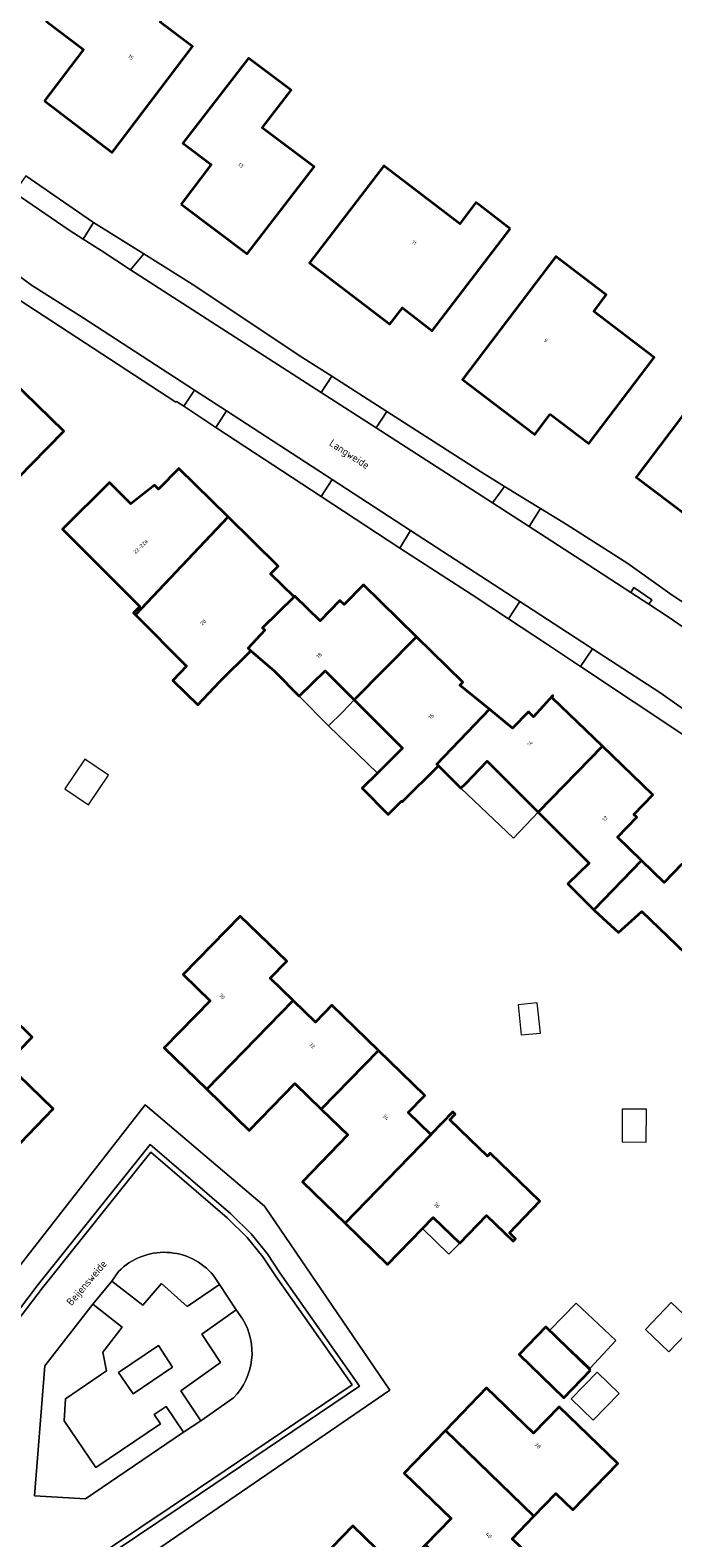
# Model space of a CAD drawing. Header units: metres. Extents: x 183400 to 185591, y 327112 to 329102.
# Tile 102 of 107: x 184886 to 184946, y 328699 to 328840. Entities that reach past the tile are written whole.
import ezdxf

# ---------------------------------------------------------------- set-up
doc = ezdxf.new("R2010")
doc.units = ezdxf.units.M
for name, color, linetype, lineweight in [('B-WE-GR-GRAS-GV', 60, 'Continuous', 13), ('B-WE-OG-BEBOUWING-GV', 7, 'Continuous', 35), ('B-WE-OG-BEBOUWING_HUISNUMMER-T18', 10, 'Continuous', 18), ('B-WE-OG-BEBOUWING_LUIFEL-GV', 7, 'Continuous', 18), ('B-WE-OG-BEBOUWING_OVERIG-GV', 7, 'Continuous', 18), ('B-WE-OG-BEBOUWING_STRAATNAAM-T35', 50, 'Continuous', 35), ('B-WE-OG-TERREIN_ERF-GV', 7, 'Continuous', 18), ('B-WE-VH-GOOT-G', 170, 'Continuous', 18), ('B-WE-VH-VERHARDING_ASFALT-GV', 252, 'Continuous', 18), ('B-WE-VH-VERHARDING_BETONSTRAATSTEEN-GV', 252, 'Continuous', 18), ('B-WE-VH-VERHARDING_TEGEL-GV', 252, 'Continuous', 18)]:
    doc.layers.add(name, color=color, linetype=linetype, lineweight=lineweight)
doc.styles.add('NLCS-ISO-M200-T25', font='NLCS-ISO.ttf')

msp = doc.modelspace()

# ---------------------------------------------------------------- linework, layer by layer
at = {"layer": 'B-WE-GR-GRAS-GV', "flags": 128}
for points in [[(184894.698, 328724.107), (184894.049, 328723.202), (184896.966, 328720.95), (184898.693, 328722.999), (184901.098, 328720.852), (184904.115, 328722.909), (184903.548, 328723.746, 0.4459933)], [(184906.271, 328719.688), (184905.663, 328720.541), (184902.457, 328718.255), (184904.215, 328715.614), (184900.504, 328712.962), (184902.364, 328710.147), (184905.423, 328712.292, 0.3442414)]]:
    msp.add_lwpolyline(points, format="xyb", close=True, dxfattribs=at)
for points in [[(184898.62, 328709.885), (184892.565, 328705.801), (184889.611, 328710.162), (184889.743, 328712.196), (184893.575, 328714.84), (184893.227, 328716.576), (184895.034, 328718.916), (184892.298, 328721.066), (184887.805, 328715.283), (184886.855, 328703.127), (184891.598, 328702.868), (184900.761, 328709.105), (184899.152, 328711.494), (184898.033, 328710.739), (184898.62, 328709.885)], [(184898.418, 328717.188), (184894.684, 328714.657), (184896.052, 328712.689), (184899.717, 328715.165), (184898.418, 328717.188)]]:
    msp.add_lwpolyline(points, close=True, dxfattribs=at)
at = {"layer": 'B-WE-OG-BEBOUWING-GV', "flags": 128}
for points in [[(184887.761, 328833.535), (184894.104, 328828.713), (184901.612, 328838.615), (184898.59, 328840.91), (184900.3, 328843.16), (184893.519, 328848.296), (184887.961, 328840.963), (184891.411, 328838.346), (184887.761, 328833.535)], [(184900.55, 328823.884), (184906.712, 328819.257), (184912.961, 328827.382), (184908.116, 328831.02), (184910.821, 328834.537), (184906.823, 328837.539), (184900.703, 328829.582), (184903.342, 328827.601), (184900.55, 328823.884)], [(184931.284, 328821.59), (184928.366, 328823.818), (184928.073, 328824.042), (184926.559, 328822.061), (184919.474, 328827.477), (184912.531, 328818.395), (184920.041, 328812.654), (184921.209, 328814.182), (184923.993, 328812.053), (184931.284, 328821.59)], [(184935.016, 328804.251), (184938.605, 328801.516), (184944.721, 328809.554), (184939.07, 328813.853), (184940.251, 328815.405), (184935.539, 328818.99), (184933.659, 328816.522), (184926.812, 328807.509), (184933.576, 328802.361), (184935.016, 328804.251)], [(184956.705, 328810.771), (184953.75, 328806.87), (184950.733, 328808.554), (184943.03, 328798.379), (184951.029, 328792.331), (184958.744, 328802.599), (184958.266, 328802.958), (184961.435, 328807.198), (184956.705, 328810.771)], [(184880.205, 328793.875), (184883.889, 328797.82), (184884.383, 328797.339), (184886.568, 328799.576), (184889.585, 328802.673), (184884.648, 328807.478), (184879.584, 328802.276), (184875.199, 328806.549), (184871.286, 328802.522), (184880.205, 328793.875)], [(184896.269, 328785.483), (184904.923, 328794.649), (184900.317, 328799.18), (184898.42, 328797.25), (184898.06, 328797.61), (184895.85, 328795.86), (184893.85, 328797.87), (184889.47, 328793.51), (184896.677, 328786.273), (184896.077, 328785.676), (184896.269, 328785.483)], [(184904.923, 328794.649), (184896.269, 328785.483), (184901.03, 328780.702), (184899.746, 328779.358), (184902.086, 328777.086), (184904.16, 328779.26), (184907.04, 328782.13), (184906.788, 328782.376), (184908.343, 328784.063), (184908.14, 328784.28), (184911.092, 328787.187), (184908.889, 328789.344), (184909.591, 328790.057), (184904.923, 328794.649)], [(184922.535, 328783.454), (184917.577, 328788.311), (184915.752, 328786.449), (184915.37, 328786.83), (184913.51, 328784.93), (184911.15, 328787.24), (184911.092, 328787.187), (184908.14, 328784.28), (184908.343, 328784.063), (184906.788, 328782.376), (184907.04, 328782.13), (184909.26, 328780.24), (184911.565, 328777.903), (184913.98, 328780.274), (184916.701, 328777.548), (184922.535, 328783.454)], [(184922.535, 328783.454), (184916.701, 328777.548), (184921.21, 328773.03), (184918.869, 328770.702), (184917.44, 328769.28), (184919.87, 328766.84), (184921.123, 328768.09), (184921.193, 328768.02), (184924.57, 328771.389), (184924.416, 328771.543), (184929.334, 328776.665), (184926.578, 328778.921), (184926.864, 328779.214), (184922.535, 328783.454)], [(184929.334, 328776.665), (184924.416, 328771.543), (184924.57, 328771.389), (184926.677, 328769.278), (184927.13, 328769.73), (184929.12, 328771.83), (184933.895, 328767.035), (184939.886, 328773.218), (184935.216, 328777.722), (184935.261, 328777.947), (184933.45, 328775.95), (184932.98, 328776.42), (184931.49, 328774.9), (184929.334, 328776.665)], [(184943.528, 328762.539), (184941.29, 328764.7), (184943.1, 328766.57), (184942.819, 328766.843), (184944.586, 328768.685), (184939.886, 328773.218), (184933.895, 328767.035), (184938.64, 328762.27), (184936.66, 328760.36), (184939.086, 328757.924), (184943.528, 328762.539)], [(184943.528, 328762.539), (184939.086, 328757.924), (184939.14, 328757.87), (184941.4, 328755.79), (184943.58, 328757.76), (184948.433, 328753.076), (184954.402, 328759.216), (184949.591, 328763.859), (184947.648, 328761.843), (184947.294, 328762.196), (184945.65, 328760.489), (184943.528, 328762.539)], [(184902.928, 328741.163), (184910.987, 328749.449), (184908.85, 328751.528), (184910.396, 328753.119), (184906.059, 328757.339), (184900.738, 328751.862), (184903.24, 328749.42), (184898.95, 328745.021), (184902.928, 328741.163)], [(184884.74, 328735.336), (184888.589, 328739.307), (184884.22, 328743.565), (184886.622, 328746.03), (184881.172, 328751.341), (184876.962, 328747.018), (184878.549, 328745.471), (184876.496, 328743.362), (184884.74, 328735.336)], [(184910.987, 328749.449), (184902.928, 328741.163), (184906.906, 328737.305), (184911.148, 328741.684), (184913.627, 328739.279), (184918.974, 328744.776), (184914.626, 328749.005), (184913.08, 328747.414), (184910.987, 328749.449)], [(184918.974, 328744.776), (184913.627, 328739.279), (184916.107, 328736.874), (184911.866, 328732.496), (184915.843, 328728.638), (184923.883, 328736.906), (184923.855, 328736.933), (184921.754, 328738.976), (184923.301, 328740.568), (184918.974, 328744.776)], [(184923.076, 328728.14), (184924.074, 328729.17), (184926.553, 328726.767), (184929.062, 328729.349), (184931.543, 328726.937), (184931.773, 328727.174), (184931.192, 328727.738), (184934.05, 328730.679), (184929.417, 328735.181), (184929.138, 328734.894), (184927.531, 328736.456), (184925.639, 328738.295), (184926.148, 328738.819), (184925.911, 328739.049), (184923.855, 328736.933), (184923.883, 328736.906), (184915.843, 328728.638), (184919.82, 328724.78), (184923.076, 328728.14)], [(184938.781, 328714.889), (184934.592, 328718.943), (184932.095, 328716.364), (184936.284, 328712.309), (184938.781, 328714.889)], [(184925.215, 328709.255), (184933.488, 328701.251), (184935.538, 328703.37), (184937.133, 328701.828), (184941.334, 328706.17), (184935.854, 328711.471), (184933.458, 328708.994), (184929.07, 328713.238), (184925.215, 328709.255)], [(184923.356, 328698.548), (184928.832, 328693.249), (184933.037, 328697.594), (184931.442, 328699.136), (184933.488, 328701.251), (184925.215, 328709.255), (184921.36, 328705.272), (184925.755, 328701.02), (184923.356, 328698.548)], [(184920.991, 328688.333), (184923.042, 328690.453), (184924.635, 328688.911), (184928.832, 328693.249), (184923.356, 328698.548), (184920.957, 328696.075), (184916.57, 328700.322), (184912.717, 328696.34), (184920.991, 328688.333)]]:
    msp.add_lwpolyline(points, close=True, dxfattribs=at)
at = {"layer": 'B-WE-OG-BEBOUWING_LUIFEL-GV', "flags": 128}
for points in [[(184911.565, 328777.903), (184914.301, 328775.129), (184915.63, 328776.443), (184916.701, 328777.548), (184913.98, 328780.274), (184911.565, 328777.903)], [(184918.869, 328770.702), (184921.21, 328773.03), (184916.701, 328777.548), (184915.63, 328776.443), (184914.301, 328775.129), (184918.869, 328770.702)], [(184926.677, 328769.278), (184931.579, 328764.615), (184933.895, 328767.035), (184929.12, 328771.83), (184927.13, 328769.73), (184926.677, 328769.278)], [(184923.076, 328728.14), (184925.555, 328725.737), (184926.553, 328726.767), (184924.074, 328729.17), (184923.076, 328728.14)]]:
    msp.add_lwpolyline(points, close=True, dxfattribs=at)
at = {"layer": 'B-WE-OG-BEBOUWING_OVERIG-GV', "flags": 128}
for points in [[(184891.869, 328767.743), (184893.747, 328770.515), (184891.556, 328771.999), (184889.674, 328769.221), (184891.869, 328767.743)], [(184933.807, 328749.215), (184932.016, 328749.03), (184932.304, 328746.245), (184934.098, 328746.4), (184933.807, 328749.215)], [(184941.725, 328736.231), (184943.981, 328736.216), (184943.996, 328739.285), (184941.74, 328739.296), (184941.725, 328736.231)], [(184938.732, 328715.075), (184941.148, 328717.652), (184937.435, 328721.162), (184934.985, 328718.623), (184938.732, 328715.075)], [(184946.314, 328721.229), (184943.895, 328718.699), (184946.092, 328716.599), (184948.511, 328719.129), (184946.314, 328721.229)], [(184941.461, 328712.705), (184939.401, 328714.709), (184936.966, 328712.208), (184939.026, 328710.203), (184941.461, 328712.705)]]:
    msp.add_lwpolyline(points, close=True, dxfattribs=at)
at = {"layer": 'B-WE-OG-TERREIN_ERF-GV', "flags": 128}
for points in [[(184887.761, 328833.535), (184891.411, 328838.346), (184887.961, 328840.963), (184893.519, 328848.296), (184900.3, 328843.16), (184898.59, 328840.91), (184901.612, 328838.615), (184894.104, 328828.713), (184887.761, 328833.535)], [(184900.55, 328823.884), (184903.342, 328827.601), (184900.703, 328829.582), (184906.823, 328837.539), (184910.821, 328834.537), (184908.116, 328831.02), (184912.961, 328827.382), (184906.712, 328819.257), (184900.55, 328823.884)], [(184928.366, 328823.818), (184931.284, 328821.59), (184923.993, 328812.053), (184921.209, 328814.182), (184920.041, 328812.654), (184912.531, 328818.395), (184919.474, 328827.477), (184926.559, 328822.061), (184928.073, 328824.042), (184928.366, 328823.818)], [(184935.016, 328804.251), (184933.576, 328802.361), (184926.812, 328807.509), (184933.659, 328816.522), (184935.539, 328818.99), (184940.251, 328815.405), (184939.07, 328813.853), (184944.721, 328809.554), (184938.605, 328801.516), (184935.016, 328804.251)], [(184950.733, 328808.554), (184953.75, 328806.87), (184956.705, 328810.771), (184961.435, 328807.198), (184958.266, 328802.958), (184958.744, 328802.599), (184951.029, 328792.331), (184943.03, 328798.379), (184950.733, 328808.554)], [(184910.987, 328749.449), (184913.08, 328747.414), (184914.626, 328749.005), (184918.974, 328744.776), (184923.301, 328740.568), (184921.754, 328738.976), (184923.855, 328736.933), (184925.911, 328739.049), (184926.148, 328738.819), (184925.639, 328738.295), (184927.531, 328736.456), (184929.138, 328734.894), (184929.417, 328735.181), (184934.05, 328730.679), (184931.192, 328727.738), (184931.773, 328727.174), (184931.543, 328726.937), (184929.062, 328729.349), (184926.553, 328726.767), (184924.074, 328729.17), (184923.076, 328728.14), (184919.82, 328724.78), (184915.843, 328728.638), (184911.866, 328732.496), (184916.107, 328736.874), (184913.627, 328739.279), (184911.148, 328741.684), (184906.906, 328737.305), (184902.928, 328741.163), (184898.95, 328745.021), (184903.24, 328749.42), (184900.738, 328751.862), (184906.059, 328757.339), (184910.396, 328753.119), (184908.85, 328751.528), (184910.987, 328749.449)], [(184884.74, 328735.336), (184880.891, 328731.364), (184876.511, 328735.634), (184874.104, 328733.163), (184868.646, 328738.48), (184872.857, 328742.802), (184874.444, 328741.255), (184876.496, 328743.362), (184878.549, 328745.471), (184876.962, 328747.018), (184881.172, 328751.341), (184886.622, 328746.03), (184884.22, 328743.565), (184888.589, 328739.307), (184884.74, 328735.336)], [(184938.781, 328714.889), (184936.284, 328712.309), (184932.095, 328716.364), (184934.592, 328718.943), (184938.781, 328714.889)]]:
    msp.add_lwpolyline(points, close=True, dxfattribs=at)
for points in [[(184886.018, 328826.534), (184892.26, 328822.225), (184892.357, 328822.164), (184894.244, 328820.984), (184897.045, 328819.233), (184901.83, 328816.24), (184911.57, 328809.75), (184914.601, 328807.802), (184919.743, 328804.498), (184928.58, 328798.82), (184930.749, 328797.486), (184932.92, 328796.151), (184934.089, 328795.432), (184936.58, 328793.9), (184942.27, 328790.28), (184946.41, 328787.32), (184951.07, 328784.29)], [(184947.87, 328774), (184937.843, 328780.661), (184934.656, 328782.778), (184931.119, 328785.129), (184927.73, 328787.38), (184920.96, 328791.74), (184913.608, 328796.571), (184903.789, 328803.023), (184900.795, 328804.99), (184900.095, 328805.45), (184900.039, 328805.364), (184879.976, 328818.449)], [(184884.648, 328807.478), (184889.585, 328802.673), (184886.568, 328799.576), (184884.383, 328797.339)], [(184948.433, 328753.076), (184943.58, 328757.76), (184941.4, 328755.79), (184939.14, 328757.87), (184939.086, 328757.924), (184936.66, 328760.36), (184938.64, 328762.27), (184933.895, 328767.035), (184929.12, 328771.83), (184927.13, 328769.73), (184926.677, 328769.278), (184924.57, 328771.389), (184921.193, 328768.02), (184921.123, 328768.09), (184919.87, 328766.84), (184917.44, 328769.28), (184918.869, 328770.702), (184921.21, 328773.03), (184916.701, 328777.548), (184913.98, 328780.274), (184911.565, 328777.903), (184909.26, 328780.24), (184907.04, 328782.13), (184904.16, 328779.26), (184902.086, 328777.086), (184899.746, 328779.358), (184901.03, 328780.702), (184896.269, 328785.483), (184896.077, 328785.676), (184896.677, 328786.273), (184889.47, 328793.51), (184893.85, 328797.87), (184895.85, 328795.86), (184898.06, 328797.61), (184898.42, 328797.25), (184900.317, 328799.18), (184904.923, 328794.649), (184909.591, 328790.057), (184908.889, 328789.344), (184911.092, 328787.187), (184911.15, 328787.24), (184913.51, 328784.93), (184915.37, 328786.83), (184915.752, 328786.449), (184917.577, 328788.311), (184922.535, 328783.454), (184926.864, 328779.214), (184926.578, 328778.921), (184929.334, 328776.665), (184931.49, 328774.9), (184932.98, 328776.42), (184933.45, 328775.95), (184935.261, 328777.947), (184935.216, 328777.722), (184939.886, 328773.218), (184944.586, 328768.685), (184942.819, 328766.843), (184943.1, 328766.57), (184941.29, 328764.7), (184943.528, 328762.539), (184945.65, 328760.489), (184947.294, 328762.196)], [(184880.331, 328718.089), (184897.18, 328739.698), (184908.323, 328730.231), (184920.022, 328713.034), (184882.977, 328687.635)], [(184923.356, 328698.548), (184925.755, 328701.02), (184921.36, 328705.272), (184925.215, 328709.255), (184929.07, 328713.238), (184933.458, 328708.994), (184935.854, 328711.471), (184941.334, 328706.17), (184937.133, 328701.828), (184935.538, 328703.37), (184933.488, 328701.251), (184931.442, 328699.136)], [(184912.717, 328696.34), (184916.57, 328700.322), (184920.957, 328696.075)]]:
    msp.add_lwpolyline(points, dxfattribs=at)
at = {"layer": 'B-WE-VH-GOOT-G', "flags": 128}
msp.add_lwpolyline([(184885.518, 328691.934), (184886.59, 328692.78), (184902.33, 328703.36), (184917.2, 328713.39), (184909.77, 328724), (184908.57, 328725.78), (184907.09, 328727.62), (184905.17, 328729.51), (184897.63, 328735.99), (184887.19, 328722.89), (184883.8, 328718.41), (184882.99, 328717.19), (184882.65, 328716.23), (184882.47, 328715.03), (184882.06, 328708.09), (184881.94, 328706.45), (184881.51, 328705.4), (184880.78, 328704.23), (184879.14, 328702.23), (184877.372, 328701.533), (184839.203, 328699.776), (184838.121, 328699.726), (184837.798, 328699.711)], dxfattribs=at)
at = {"layer": 'B-WE-VH-VERHARDING_ASFALT-GV', "flags": 128}
for points in [[(184949.931, 328782.634), (184946.04, 328785.31), (184944.218, 328786.498), (184942.555, 328787.582), (184937.91, 328790.61), (184933.051, 328793.744), (184929.617, 328795.959), (184918.758, 328802.964), (184913.621, 328806.278), (184895.821, 328817.76), (184893.061, 328819.54), (184891.391, 328820.618), (184890.07, 328821.47), (184884.941, 328824.973)], [(184881.52, 328820.017), (184886.56, 328816.3), (184891.4, 328813.26), (184901.782, 328806.507), (184904.786, 328804.554), (184914.634, 328798.149), (184921.956, 328793.387), (184932.185, 328786.734), (184938.571, 328782.58), (184938.953, 328782.332), (184945.26, 328778.23), (184949.97, 328774.91)]]:
    msp.add_lwpolyline(points, dxfattribs=at)
at = {"layer": 'B-WE-VH-VERHARDING_BETONSTRAATSTEEN-GV', "flags": 128}
for points in [[(184892.357, 328822.164), (184891.391, 328820.618), (184893.061, 328819.54), (184895.821, 328817.76), (184897.045, 328819.233), (184894.244, 328820.984), (184892.357, 328822.164)], [(184918.758, 328802.964), (184919.743, 328804.498), (184914.601, 328807.802), (184913.621, 328806.278), (184918.758, 328802.964)], [(184900.795, 328804.99), (184903.789, 328803.023), (184904.786, 328804.554), (184901.782, 328806.507), (184900.795, 328804.99)], [(184913.608, 328796.571), (184920.96, 328791.74), (184921.956, 328793.387), (184914.634, 328798.149), (184913.608, 328796.571)], [(184933.051, 328793.744), (184934.089, 328795.432), (184932.92, 328796.151), (184930.749, 328797.486), (184929.617, 328795.959), (184933.051, 328793.744)], [(184944.218, 328786.498), (184944.498, 328786.912), (184942.835, 328788.039), (184942.555, 328787.582), (184944.218, 328786.498)], [(184932.185, 328786.734), (184931.119, 328785.129), (184934.656, 328782.778), (184937.843, 328780.661), (184938.953, 328782.332), (184938.571, 328782.58), (184932.185, 328786.734)], [(184902.364, 328710.147), (184900.504, 328712.962), (184904.215, 328715.614), (184902.457, 328718.255), (184905.663, 328720.541), (184904.115, 328722.909), (184901.098, 328720.852), (184898.693, 328722.999), (184896.966, 328720.95), (184894.049, 328723.202), (184892.298, 328721.066), (184895.034, 328718.916), (184893.227, 328716.576), (184893.575, 328714.84), (184889.743, 328712.196), (184889.611, 328710.162), (184892.565, 328705.801), (184898.62, 328709.885), (184898.033, 328710.739), (184899.152, 328711.494), (184900.761, 328709.105), (184902.364, 328710.147)], [(184898.418, 328717.188), (184899.717, 328715.165), (184896.052, 328712.689), (184894.684, 328714.657), (184898.418, 328717.188)]]:
    msp.add_lwpolyline(points, close=True, dxfattribs=at)
for points in [[(184882.977, 328687.635), (184920.022, 328713.034), (184908.323, 328730.231), (184897.18, 328739.698), (184880.331, 328718.089)], [(184883.8, 328718.41), (184887.19, 328722.89), (184897.63, 328735.99), (184905.17, 328729.51), (184907.09, 328727.62), (184908.57, 328725.78), (184909.77, 328724), (184917.2, 328713.39), (184902.33, 328703.36), (184886.59, 328692.78)], [(184886.59, 328692.78), (184902.33, 328703.36), (184917.2, 328713.39), (184909.77, 328724), (184908.57, 328725.78), (184907.09, 328727.62), (184905.17, 328729.51), (184897.63, 328735.99), (184887.19, 328722.89), (184883.8, 328718.41)], [(184886.295, 328693.184), (184902.051, 328703.775), (184916.499, 328713.52), (184909.358, 328723.717), (184908.167, 328725.483), (184906.719, 328727.284), (184904.831, 328729.142), (184897.698, 328735.273), (184887.585, 328722.583), (184884.208, 328718.121), (184883.441, 328716.965), (184883.137, 328716.108), (184882.968, 328714.978), (184882.559, 328708.057), (184882.433, 328706.334), (184881.957, 328705.171), (184881.187, 328703.938), (184879.444, 328701.812), (184877.478, 328701.037), (184837.822, 328699.212)], [(184884.208, 328718.121), (184887.585, 328722.583), (184897.698, 328735.273), (184904.831, 328729.142), (184906.719, 328727.284), (184908.167, 328725.483), (184909.358, 328723.717), (184916.499, 328713.52), (184902.051, 328703.775), (184886.295, 328693.184)]]:
    msp.add_lwpolyline(points, dxfattribs=at)
msp.add_lwpolyline([(184894.698, 328724.107, -0.4459933), (184903.548, 328723.746), (184904.115, 328722.909), (184905.663, 328720.541), (184906.271, 328719.688, -0.3442414), (184905.423, 328712.292), (184902.364, 328710.147), (184900.761, 328709.105), (184891.598, 328702.868), (184886.855, 328703.127), (184887.805, 328715.283), (184892.298, 328721.066), (184894.049, 328723.202)], format="xyb", close=True, dxfattribs=at)
at = {"layer": 'B-WE-VH-VERHARDING_TEGEL-GV', "flags": 128}
for points in [[(184892.357, 328822.164), (184892.26, 328822.225), (184886.018, 328826.534), (184884.941, 328824.973), (184890.07, 328821.47), (184891.391, 328820.618), (184892.357, 328822.164)], [(184881.52, 328820.017), (184879.976, 328818.449), (184900.039, 328805.364), (184900.095, 328805.45), (184900.795, 328804.99), (184901.782, 328806.507), (184891.4, 328813.26), (184886.56, 328816.3), (184881.52, 328820.017)], [(184897.045, 328819.233), (184895.821, 328817.76), (184913.621, 328806.278), (184914.601, 328807.802), (184911.57, 328809.75), (184901.83, 328816.24), (184897.045, 328819.233)], [(184913.608, 328796.571), (184914.634, 328798.149), (184904.786, 328804.554), (184903.789, 328803.023), (184913.608, 328796.571)], [(184929.617, 328795.959), (184930.749, 328797.486), (184928.58, 328798.82), (184919.743, 328804.498), (184918.758, 328802.964), (184929.617, 328795.959)], [(184942.555, 328787.582), (184942.835, 328788.039), (184944.498, 328786.912), (184944.218, 328786.498), (184946.04, 328785.31), (184949.931, 328782.634), (184951.07, 328784.29), (184946.41, 328787.32), (184942.27, 328790.28), (184936.58, 328793.9), (184934.089, 328795.432), (184933.051, 328793.744), (184937.91, 328790.61), (184942.555, 328787.582)], [(184931.119, 328785.129), (184932.185, 328786.734), (184921.956, 328793.387), (184920.96, 328791.74), (184927.73, 328787.38), (184931.119, 328785.129)], [(184948.825, 328773.416), (184949.97, 328774.91), (184945.26, 328778.23), (184938.953, 328782.332), (184937.843, 328780.661), (184947.87, 328774), (184948.825, 328773.416)]]:
    msp.add_lwpolyline(points, close=True, dxfattribs=at)

# ---------------------------------------------------------------- texts
at = {"layer": 'B-WE-OG-BEBOUWING_HUISNUMMER-T18', "char_height": 0.36, "attachment_point": 5, "style": 'NLCS-ISO-M200-T25'}
for s, insert, rotation in [('15', (184895.844, 328837.628), 322.8), ('13', (184906.104, 328827.529), 323.1), ('11', (184922.302, 328820.28), 322.6), ('9', (184934.596, 328811.143), 322.8), ('22-22a', (184896.741, 328791.878), 44.9), ('20', (184902.601, 328784.793), 44.9), ('18', (184913.427, 328781.712), 44.6), ('16', (184923.885, 328776.012), 44.9), ('14', (184933.133, 328773.469), 44.9), ('12', (184940.123, 328766.449), 44.9), ('30', (184904.356, 328749.846), 315.8), ('32', (184912.762, 328745.238), 315.8), ('34', (184919.653, 328738.536), 315.8), ('36', (184924.412, 328730.303), 315.8), ('38', (184933.852, 328707.842), 316), ('40', (184929.276, 328699.46), 315.9)]:
    msp.add_mtext(s, dxfattribs=dict(at, insert=insert, rotation=rotation))
at = {"layer": 'B-WE-OG-BEBOUWING_STRAATNAAM-T35', "char_height": 0.7, "attachment_point": 5, "style": 'NLCS-ISO-M200-T25'}
for s, insert, rotation in [('Langweide', (184916.21, 328800.436), 327), ('Langweide', (184916.21, 328800.436), 327), ('Beijensweide', (184891.789, 328722.99), 49.6), ('Beijensweide', (184891.789, 328722.99), 49.6)]:
    msp.add_mtext(s, dxfattribs=dict(at, insert=insert, rotation=rotation))

doc.saveas('drawing.dxf')
